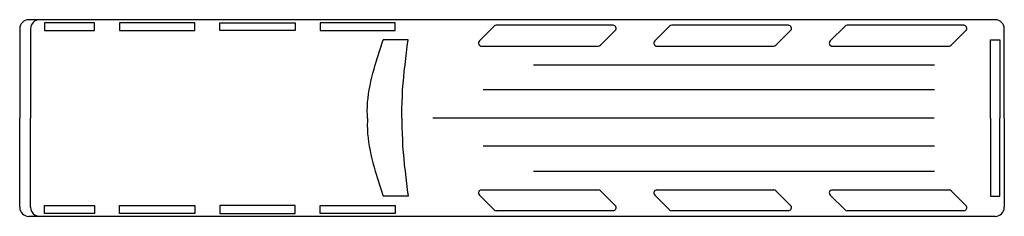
# Model space of a CAD drawing. Extents: x -6.2 to 6.2, y -1.4 to 1.1.
import ezdxf

# ---------------------------------------------------------------- set-up
doc = ezdxf.new("R2010")
doc.units = 0
doc.header["$MEASUREMENT"] = 0
doc.layers.add('AUTOS', color=1, linetype='CONTINUOUS')

msp = doc.modelspace()

# ---------------------------------------------------------------- linework, layer by layer
at = {"layer": 'AUTOS'}
for points in [[(6.058, 1.064), (-6.132, 1.064)], [(-5.302, 0.928), (-5.302, 1.026), (-5.934, 1.026), (-5.934, 0.928), (-5.302, 0.928)], [(-4.986, 1.026), (-4.986, 0.928), (-4.037, 0.928), (-4.037, 1.026), (-4.986, 1.026)], [(-3.721, 0.928), (-3.721, 1.026), (-2.773, 1.026), (-2.773, 0.928), (-3.721, 0.928)], [(-2.457, 1.026), (-2.457, 0.928), (-1.509, 0.928), (-1.509, 1.026), (-2.457, 1.026)], [(-6.247, 0.949), (-6.247, -0.178)], [(-6.109, 0.949), (-6.109, -0.178)], [(-0.262, 0.982), (-0.448, 0.795)], [(1.238, 0.993), (-0.235, 0.993)], [(1.078, 0.741), (1.265, 0.928)], [(1.951, 0.982), (1.764, 0.795)], [(3.45, 0.993), (1.978, 0.993)], [(3.291, 0.741), (3.477, 0.928)], [(4.164, 0.982), (3.977, 0.795)], [(5.663, 0.993), (4.191, 0.993)], [(5.503, 0.741), (5.69, 0.928)], [(6.173, -0.178), (6.173, 0.949)], [(-1.859, -0.178), (-1.859, -0.175), (-1.859, -0.171), (-1.859, -0.168), (-1.859, -0.165), (-1.86, -0.162), (-1.86, -0.159), (-1.86, -0.155), (-1.86, -0.152), (-1.86, -0.149), (-1.86, -0.146), (-1.861, -0.142), (-1.861, -0.139), (-1.862, -0.086), (-1.861, -0.033), (-1.858, 0.02), (-1.853, 0.074), (-1.846, 0.127), (-1.837, 0.179), (-1.827, 0.232), (-1.816, 0.285), (-1.804, 0.337), (-1.791, 0.389), (-1.777, 0.441), (-1.762, 0.493), (-1.754, 0.52), (-1.746, 0.546), (-1.738, 0.573), (-1.73, 0.599), (-1.722, 0.625), (-1.714, 0.652), (-1.705, 0.678), (-1.697, 0.704), (-1.689, 0.73), (-1.68, 0.757), (-1.672, 0.783), (-1.663, 0.809)], [(-1.347, 0.809), (-1.663, 0.809)], [(-1.426, -0.178), (-1.426, -0.175), (-1.426, -0.171), (-1.426, -0.168), (-1.426, -0.165), (-1.426, -0.162), (-1.426, -0.159), (-1.426, -0.155), (-1.426, -0.152), (-1.426, -0.149), (-1.426, -0.146), (-1.426, -0.142), (-1.426, -0.139), (-1.426, -0.06), (-1.424, 0.019), (-1.42, 0.098), (-1.416, 0.177), (-1.41, 0.256), (-1.403, 0.335), (-1.395, 0.414), (-1.386, 0.493), (-1.377, 0.572), (-1.367, 0.651), (-1.357, 0.73), (-1.347, 0.809)], [(5.999, -0.178), (5.999, 0.809), (6.117, 0.809)], [(6.117, 0.809), (6.117, -0.178)], [(-0.421, 0.73), (1.051, 0.73)], [(1.791, 0.73), (3.264, 0.73)], [(4.004, 0.73), (5.476, 0.73)], [(0.233, 0.493), (5.291, 0.493)], [(5.291, 0.177), (-0.399, 0.177)], [(-6.247, -1.305), (-6.247, -0.178)], [(-6.109, -1.305), (-6.109, -0.178)], [(-1.859, -0.178), (-1.859, -0.181), (-1.859, -0.184), (-1.859, -0.188), (-1.859, -0.191), (-1.86, -0.194), (-1.86, -0.197), (-1.86, -0.2), (-1.86, -0.204), (-1.86, -0.207), (-1.86, -0.21), (-1.861, -0.213), (-1.861, -0.217), (-1.862, -0.27), (-1.861, -0.323), (-1.858, -0.376), (-1.853, -0.429), (-1.846, -0.482), (-1.837, -0.535), (-1.827, -0.588), (-1.816, -0.641), (-1.804, -0.693), (-1.791, -0.745), (-1.777, -0.797), (-1.762, -0.849), (-1.754, -0.875), (-1.746, -0.902), (-1.738, -0.928), (-1.73, -0.955), (-1.722, -0.981), (-1.714, -1.008), (-1.705, -1.034), (-1.697, -1.06), (-1.689, -1.086), (-1.68, -1.112), (-1.672, -1.139), (-1.663, -1.165)], [(-1.426, -0.178), (-1.426, -0.181), (-1.426, -0.184), (-1.426, -0.188), (-1.426, -0.191), (-1.426, -0.194), (-1.426, -0.197), (-1.426, -0.2), (-1.426, -0.204), (-1.426, -0.207), (-1.426, -0.21), (-1.426, -0.213), (-1.426, -0.217), (-1.426, -0.296), (-1.424, -0.375), (-1.42, -0.454), (-1.416, -0.533), (-1.41, -0.612), (-1.403, -0.691), (-1.395, -0.77), (-1.386, -0.849), (-1.377, -0.928), (-1.367, -1.007), (-1.357, -1.086), (-1.347, -1.165)], [(5.288, -0.178), (-1.034, -0.178)], [(5.999, -0.178), (5.999, -1.165), (6.117, -1.165)], [(6.117, -1.165), (6.117, -0.178)], [(6.173, -0.178), (6.173, -1.305)], [(5.291, -0.533), (-0.399, -0.533)], [(0.233, -0.849), (5.291, -0.849)], [(-0.421, -1.086), (1.051, -1.086)], [(1.078, -1.097), (1.265, -1.284)], [(1.791, -1.086), (3.264, -1.086)], [(3.291, -1.097), (3.477, -1.284)], [(4.004, -1.086), (5.476, -1.086)], [(5.503, -1.097), (5.69, -1.284)], [(-1.347, -1.165), (-1.663, -1.165)], [(-0.262, -1.338), (-0.448, -1.151)], [(1.951, -1.338), (1.764, -1.151)], [(4.164, -1.338), (3.977, -1.151)], [(-5.302, -1.283), (-5.302, -1.382), (-5.934, -1.382), (-5.934, -1.283), (-5.302, -1.283)], [(-4.986, -1.382), (-4.986, -1.283), (-4.037, -1.283), (-4.037, -1.382), (-4.986, -1.382)], [(-3.721, -1.283), (-3.721, -1.382), (-2.773, -1.382), (-2.773, -1.283), (-3.721, -1.283)], [(-2.457, -1.382), (-2.457, -1.283), (-1.509, -1.283), (-1.509, -1.382), (-2.457, -1.382)], [(1.238, -1.349), (-0.235, -1.349)], [(3.45, -1.349), (1.978, -1.349)], [(5.663, -1.349), (4.191, -1.349)], [(6.058, -1.42), (-6.132, -1.42)]]:
    msp.add_lwpolyline(points, dxfattribs=at)
for centre, radius, start, end in [((-6.132, 0.949), 0.115, 90, 180), ((-5.994, 0.949), 0.115, 90, 180), ((6.058, 0.949), 0.115, 0, 90), ((-0.235, 0.955), 0.0383, 90, 134.9996), ((1.238, 0.955), 0.0383, 315.0011, 90), ((1.978, 0.955), 0.0383, 90, 135.0011), ((3.45, 0.955), 0.0383, 314.9996, 90), ((4.191, 0.955), 0.0383, 90, 135.0006), ((5.663, 0.955), 0.0383, 315.0004, 90), ((-0.421, 0.768), 0.0383, 134.9996, 270), ((1.791, 0.768), 0.0383, 134.9996, 270), ((4.004, 0.768), 0.0383, 135.0019, 270), ((1.051, 0.768), 0.0383, 270, 315.0019), ((3.264, 0.768), 0.0383, 270, 315.0011), ((5.476, 0.768), 0.0383, 270, 315.0004), ((-0.421, -1.124), 0.0383, 90, 225.0017), ((1.051, -1.124), 0.0383, 44.9978, 90), ((1.791, -1.124), 0.0383, 90, 225.0017), ((3.264, -1.124), 0.0383, 44.9985, 90), ((4.004, -1.124), 0.0383, 90, 224.998), ((5.476, -1.124), 0.0383, 45.0007, 90), ((-6.132, -1.305), 0.115, 180, 270), ((-5.994, -1.305), 0.115, 180, 270), ((-0.235, -1.311), 0.0383, 225.0002, 270), ((1.238, -1.311), 0.0383, 270, 44.9985), ((1.978, -1.311), 0.0383, 224.9987, 270), ((3.45, -1.311), 0.0383, 270, 45), ((4.191, -1.311), 0.0383, 224.9994, 270), ((5.663, -1.311), 0.0383, 270, 44.9993), ((6.058, -1.305), 0.115, 270, 0)]:
    msp.add_arc(centre, radius, start, end, dxfattribs=at)

doc.saveas('drawing.dxf')
